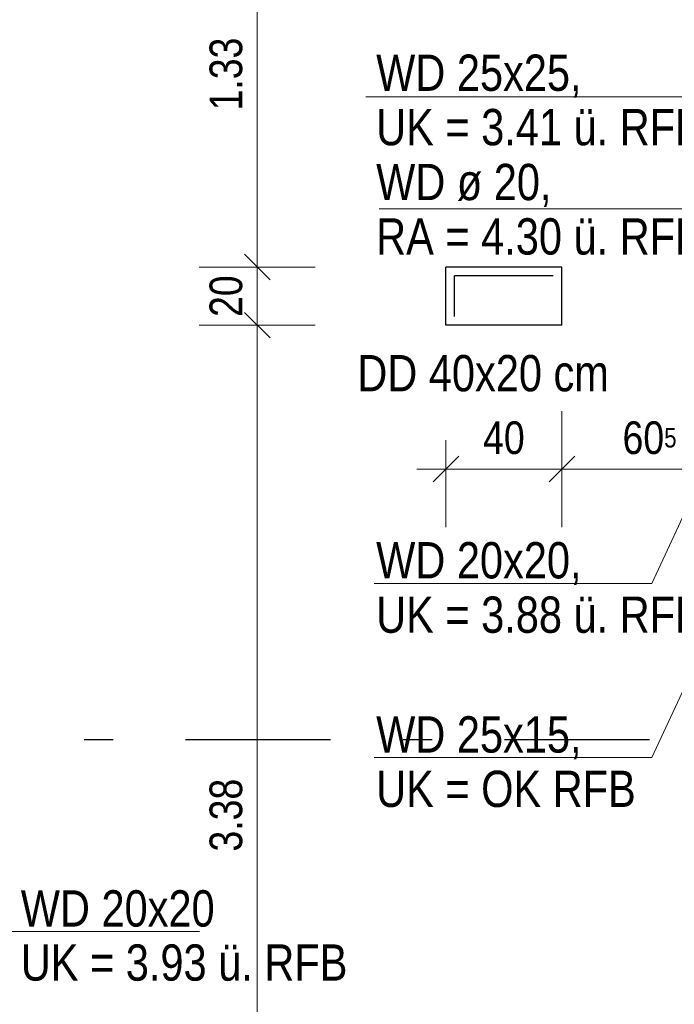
# Model space of a CAD drawing. Header units: millimetres. Extents: x 0 to 102, y -15 to 47.
# Tile 44 of 103: x 17.87 to 20.12, y 23.19 to 26.59. Entities that reach past the tile are written whole.
import ezdxf

# ---------------------------------------------------------------- set-up
doc = ezdxf.new("R2010")
doc.units = ezdxf.units.MM
doc.linetypes.add('DASHDOTX2', pattern=[2, 1, -0.5, 0, -0.5])
doc.layers.add('Achsen', color=7, linetype='Continuous', lineweight=20)
doc.styles.add('Arial Narrow', font='ARIALN.TTF')
doc.dimstyles.new('Arch_Strakon_dimstyle', dxfattribs={"dimtxt": 15.75, "dimasz": 1, "dimexe": 1.25, "dimexo": 0.0625, "dimgap": 1, "dimtad": 0, "dimzin": 12, "dimdsep": 46, "dimtxsty": 'Arial Narrow', "dimblk": 'Arrowhead_Tick', "dimsah": 1, "dimcen": 0, "dimse1": 1, "dimse2": 1, "dimclrd": 6, "dimclrt": 2, "dimazin": 0, "dimtfac": 1, "dimtdec": 4, "dimtmove": 0, "dimatfit": 3, "dimldrblk": 'NONE', "dimfxl": 1, "dimtvp": 1, "dimtolj": 1, "dimtzin": 0, "dimlwd": 13, "dimarcsym": 2})

# ---------------------------------------------------------------- blocks, each defined once
blk = doc.blocks.new('Arrowhead_Tick')
at = {"color": 0, "linetype": 'Continuous', "lineweight": -2}
for p, q in [((0, 20), (0, -10)), ((-1, 0), (0, 0)), ((10, 0), (0, 0))]:
    blk.add_line(p, q, dxfattribs=at)
at = {"color": 2, "linetype": 'Continuous', "lineweight": 35}
blk.add_line((4.42, 4.42), (-4.42, -4.42), dxfattribs=at)
blk = doc.blocks.new('*D224')
at = {"layer": 'Achsen', "color": 6, "linetype": 'Continuous', "lineweight": 13}
blk.add_line((16.7657, 37.3364), (19.0457, 37.3364), dxfattribs=at)
at = {"layer": 'Defpoints', "color": 0}
for p in [(19.0557, 37.3364), (19.0557, 36.9845), (16.7557, 25.4946)]:
    blk.add_point(p, dxfattribs=at)
at = {"layer": 'Achsen', "color": 6, "lineweight": 13, "xscale": 0.01, "yscale": 0.01, "zscale": 0.01}
blk.add_blockref('Arrowhead_Tick', (19.0557, 37.3364), dxfattribs=at)
at = {"layer": 'Achsen', "color": 6, "lineweight": 13, "xscale": 0.01, "yscale": 0.01, "zscale": 0.01, "rotation": 180}
blk.add_blockref('Arrowhead_Tick', (16.7557, 37.3364), dxfattribs=at)
at = {"layer": 'Achsen', "color": 2, "lineweight": 35, "insert": (17.9057, 37.4668), "char_height": 0.1575, "attachment_point": 5, "style": 'Arial Narrow'}
blk.add_mtext('\\A1;2.30', dxfattribs=at)
blk = doc.blocks.new('_None')
blk = doc.blocks.new('*D578')
at = {"color": 6, "linetype": 'Continuous', "lineweight": 13}
blk.add_line((19.3462, 25.0361), (19.7262, 25.0361), dxfattribs=at)
at = {"layer": 'Defpoints', "color": 0}
for p in [(19.3362, 25.5323), (19.7362, 25.5323), (19.7362, 25.0361)]:
    blk.add_point(p, dxfattribs=at)
at = {"color": 6, "lineweight": 13, "xscale": 0.01, "yscale": 0.01, "zscale": 0.01}
blk.add_blockref('Arrowhead_Tick', (19.7362, 25.0361), dxfattribs=at)
at = {"color": 6, "lineweight": 13, "xscale": 0.01, "yscale": 0.01, "zscale": 0.01, "rotation": 180}
blk.add_blockref('Arrowhead_Tick', (19.3362, 25.0361), dxfattribs=at)
at = {"color": 3, "lineweight": 35, "insert": (19.5362, 25.1436), "char_height": 0.1125, "attachment_point": 5, "style": 'Arial Narrow'}
blk.add_mtext('\\A1;40', dxfattribs=at)
blk = doc.blocks.new('*D579')
at = {"color": 6, "linetype": 'Continuous', "lineweight": 13}
blk.add_line((19.7462, 25.0361), (20.3307, 25.0361), dxfattribs=at)
at = {"layer": 'Defpoints', "color": 0}
for p in [(19.7362, 25.5323), (20.3407, 25.0361), (20.3407, 22.1545)]:
    blk.add_point(p, dxfattribs=at)
at = {"color": 6, "lineweight": 13, "xscale": 0.01, "yscale": 0.01, "zscale": 0.01}
blk.add_blockref('Arrowhead_Tick', (20.3407, 25.0361), dxfattribs=at)
at = {"color": 6, "lineweight": 13, "xscale": 0.01, "yscale": 0.01, "zscale": 0.01, "rotation": 180}
blk.add_blockref('Arrowhead_Tick', (19.7362, 25.0361), dxfattribs=at)
at = {"color": 3, "lineweight": 35, "insert": (20.0384, 25.1436), "char_height": 0.1125, "attachment_point": 5, "style": 'Arial Narrow'}
blk.add_mtext('\\A1;60{\\A1;\\H.6x;\\S5;}', dxfattribs=at)
blk = doc.blocks.new('*D580')
at = {"color": 6, "linetype": 'Continuous', "lineweight": 13}
blk.add_line((18.6858, 22.1645), (18.6858, 25.5223), dxfattribs=at)
at = {"layer": 'Defpoints', "color": 0}
for p in [(18.6858, 25.5323), (19.7362, 25.5323), (20.3407, 22.1545)]:
    blk.add_point(p, dxfattribs=at)
at = {"color": 6, "lineweight": 13, "xscale": 0.01, "yscale": 0.01, "zscale": 0.01}
for p, rotation in [((18.6858, 25.5323), 90), ((18.6858, 22.1545), 270)]:
    blk.add_blockref('Arrowhead_Tick', p, dxfattribs=dict(at, rotation=rotation))
at = {"color": 3, "lineweight": 35, "insert": (18.5784, 23.8434), "char_height": 0.1125, "attachment_point": 5, "rotation": 90, "style": 'Arial Narrow'}
blk.add_mtext('\\A1;3.38', dxfattribs=at)
blk = doc.blocks.new('*D581')
at = {"color": 6, "linetype": 'Continuous', "lineweight": 13}
blk.add_line((18.6858, 25.5423), (18.6858, 25.7223), dxfattribs=at)
at = {"layer": 'Defpoints', "color": 0}
for p in [(18.6858, 25.7323), (19.3362, 25.7323), (19.7362, 25.5323)]:
    blk.add_point(p, dxfattribs=at)
at = {"color": 6, "lineweight": 13, "xscale": 0.01, "yscale": 0.01, "zscale": 0.01}
for p, rotation in [((18.6858, 25.7323), 90), ((18.6858, 25.5323), 270)]:
    blk.add_blockref('Arrowhead_Tick', p, dxfattribs=dict(at, rotation=rotation))
at = {"color": 3, "lineweight": 35, "insert": (18.5784, 25.6323), "char_height": 0.1125, "attachment_point": 5, "rotation": 90, "style": 'Arial Narrow'}
blk.add_mtext('\\A1;20', dxfattribs=at)
blk = doc.blocks.new('*D582')
at = {"color": 6, "linetype": 'Continuous', "lineweight": 13}
blk.add_line((18.6858, 25.7423), (18.6858, 27.0536), dxfattribs=at)
at = {"layer": 'Defpoints', "color": 0}
for p in [(18.6858, 27.0636), (19.0017, 27.0636), (19.3362, 25.7323)]:
    blk.add_point(p, dxfattribs=at)
at = {"color": 6, "lineweight": 13, "xscale": 0.01, "yscale": 0.01, "zscale": 0.01}
for p, rotation in [((18.6858, 27.0636), 90), ((18.6858, 25.7323), 270)]:
    blk.add_blockref('Arrowhead_Tick', p, dxfattribs=dict(at, rotation=rotation))
at = {"color": 3, "lineweight": 35, "insert": (18.5784, 26.3979), "char_height": 0.1125, "attachment_point": 5, "rotation": 90, "style": 'Arial Narrow'}
blk.add_mtext('\\A1;1.33', dxfattribs=at)

msp = doc.modelspace()

# ---------------------------------------------------------------- linework, layer by layer
at = {"color": 5, "linetype": 'Continuous', "lineweight": 18}
for p, q in [((20.2497346, 26.3195394), (19.0602417, 26.3195394)), ((20.2497346, 25.9335682), (19.1058565, 25.9335682)), ((20.0462226, 24.6423193), (20.344473, 25.284435)), ((20.0462226, 24.0419409), (20.344473, 24.6840566)), ((19.0883124, 24.6423193), (20.0462226, 24.6423193)), ((19.0883124, 24.0419409), (20.0462226, 24.0419409)), ((18.4871611, 23.4420821), (17.7996626, 23.4420821))]:
    msp.add_line(p, q, dxfattribs=at)
at = {"layer": 'Achsen', "color": 3, "linetype": 'Continuous', "lineweight": 25}
for p, q in [((19.7361538, 25.7322588), (19.3361523, 25.7322588)), ((19.3361523, 25.5322581), (19.3361523, 25.7322588)), ((19.7361538, 25.5322581), (19.7361538, 25.7322588)), ((19.7061538, 25.7022588), (19.3661523, 25.7022588)), ((19.3661523, 25.5622581), (19.3661523, 25.7022588)), ((19.7361538, 25.5322581), (19.3361523, 25.5322581))]:
    msp.add_line(p, q, dxfattribs=at)
at = {"layer": 'Achsen', "color": 3, "linetype": 'DASHDOTX2', "lineweight": 25, "ltscale": 0.5}
msp.add_line((5.2386957, 24.104471), (50.913591, 24.104471), dxfattribs=at)

# ---------------------------------------------------------------- texts
at = {"color": 3, "lineweight": 25, "style": 'Arial Narrow'}
for s, p in [('DD 40x20 cm', (19.0308414, 25.3042917)), ('DD 10x40 cm', (16.8728903, 23.6017938)), ('WD 20x20', (17.870466, 23.4593776)), ('UK = 3.93 ü. RFB', (17.870466, 23.2728887))]:
    msp.add_text(s, height=0.125, dxfattribs=at).set_placement(p)
at = {"color": 3, "lineweight": 25, "char_height": 0.125, "attachment_point": 7, "line_spacing_factor": 0.9, "style": 'Arial Narrow'}
for s, insert in [('WD 25x25,{\\P}UK = 3.41 ü. RFB', (19.0956968, 26.1506491)), ('WD ø 20,{\\P}RA = 4.30 ü. RFB', (19.0956968, 25.7739137)), ('WD 20x20,{\\P}UK = 3.88 ü. RFB', (19.0956968, 24.4701648)), ('WD 25x15,{\\P}UK = OK RFB', (19.0956968, 23.8697864))]:
    msp.add_mtext(s, dxfattribs=dict(at, insert=insert))

# ---------------------------------------------------------------- dimensions: what is measured, and where the dimension line sits
at = {"lineweight": 35}
for base, p1, p2, text, picture, middle in [((18.6858465, 27.06356), (19.3361523, 25.7322588), (19.0017025, 27.06356), '1.33', '*D582', (18.6858465, 26.3979094)), ((18.6858465, 25.7322588), (19.7361538, 25.5322581), (19.3361523, 25.7322588), '20', '*D581', (18.6858465, 25.6322585)), ((18.6858465, 25.5322581), (20.3406689, 22.1544708), (19.7361538, 25.5322581), '3.38', '*D580', (18.6858465, 23.8433645))]:
    dim = msp.add_linear_dim(base=base, p1=p1, p2=p2, angle=90, text=text, dimstyle='Arch_Strakon_dimstyle', override={"dimscale": 0.01, "dimtxt": 11.25, "dimasz": 1, "dimgap": 5, "dimtad": 1, "dimjust": 0, "dimtih": 0, "dimtoh": 0, "dimdec": 5, "dimdsep": 46, "dimtxsty": 'Arial Narrow', "dimclrd": 6, "dimclrt": 3, "dimtix": 1, "dimtofl": 255, "dimtmove": 0, "dimatfit": 2, "dimfxl": 0, "dimfxlon": 0, "dimtvp": 44.444444, "dimlwd": 13}, dxfattribs=at)
    dim.commit()
    dim.dimension.update_dxf_attribs({"geometry": picture, "text_midpoint": middle, "dimtype": 160})
for base, p1, p2, text, picture, middle in [((19.7361538, 25.0361274), (19.3361523, 25.5322581), (19.7361538, 25.5322581), '40', '*D578', (19.536153, 25.0361274)), ((20.3406689, 25.0361274), (19.7361538, 25.5322581), (20.3406689, 22.1544708), '60{\\A1;\\H.6x;\\S5;}', '*D579', (20.0384113, 25.0361274))]:
    dim = msp.add_linear_dim(base=base, p1=p1, p2=p2, text=text, dimstyle='Arch_Strakon_dimstyle', override={"dimscale": 0.01, "dimtxt": 11.25, "dimasz": 1, "dimgap": 5, "dimtad": 1, "dimjust": 0, "dimtih": 0, "dimtoh": 0, "dimdec": 5, "dimdsep": 46, "dimtxsty": 'Arial Narrow', "dimclrd": 6, "dimclrt": 3, "dimtix": 1, "dimtofl": 255, "dimtmove": 0, "dimatfit": 2, "dimfxl": 0, "dimfxlon": 0, "dimtvp": 44.444444, "dimlwd": 13}, dxfattribs=at)
    dim.commit()
    dim.dimension.update_dxf_attribs({"geometry": picture, "text_midpoint": middle, "dimtype": 160})
at = {"layer": 'Achsen', "lineweight": 35}
dim = msp.add_linear_dim(base=(19.0557424, 37.3364366), p1=(16.7556957, 25.4946243), p2=(19.0557424, 36.9844743), text='2.30', dimstyle='Arch_Strakon_dimstyle', override={"dimscale": 0.01, "dimtxt": 15.75, "dimasz": 1, "dimgap": 5, "dimtad": 1, "dimjust": 0, "dimtih": 0, "dimtoh": 0, "dimdec": 5, "dimdsep": 46, "dimtxsty": 'Arial Narrow', "dimclrd": 6, "dimclrt": 2, "dimtix": 1, "dimtofl": 255, "dimtmove": 0, "dimatfit": 2, "dimfxl": 0, "dimfxlon": 0, "dimtvp": 31.746032, "dimlwd": 13}, dxfattribs=at)
dim.commit()
dim.dimension.update_dxf_attribs({"geometry": '*D224', "text_midpoint": (17.9057191, 37.3364366), "dimtype": 160})

doc.saveas('drawing.dxf')
